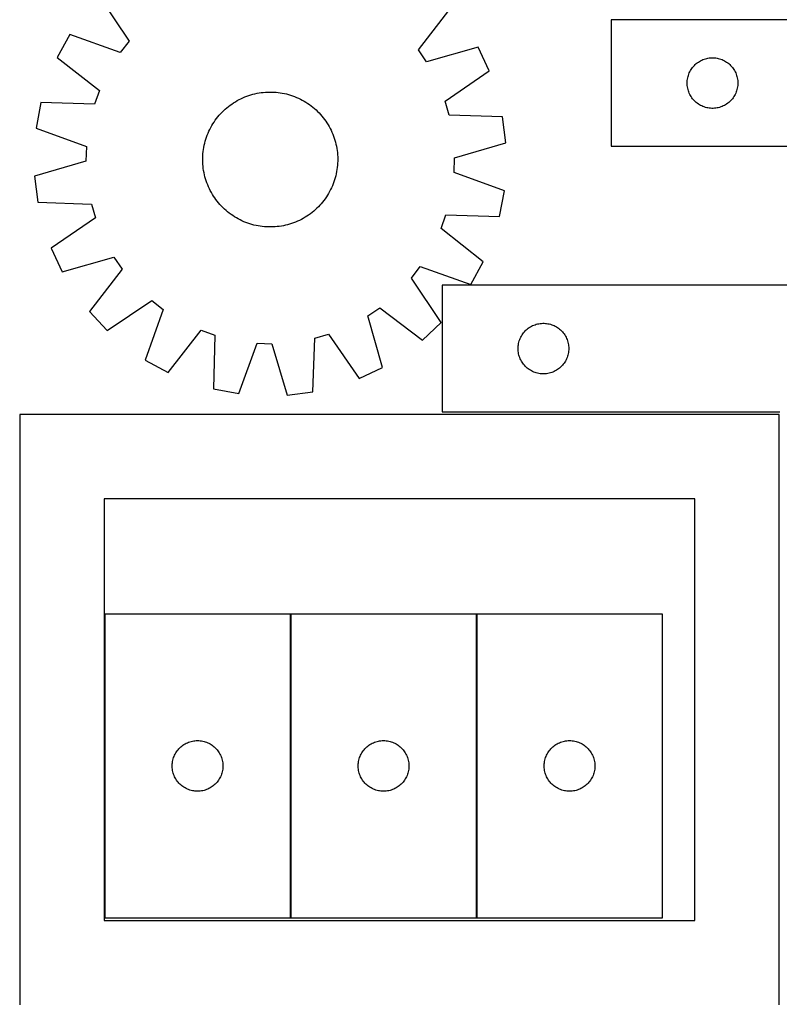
# Model space of a CAD drawing. Header units: millimetres. Extents: x 7 to 1493, y 7 to 2992.
# Tile 4 of 14: x 7 to 457, y 707 to 1291. Entities that reach past the tile are written whole.
import ezdxf

# ---------------------------------------------------------------- set-up
doc = ezdxf.new("R2010")
doc.units = ezdxf.units.MM
doc.layers.add('COMMON', color=5, linetype='CONTINUOUS', true_color=0x0000ff)
doc.layers.add('CUT', color=7, linetype='CONTINUOUS', true_color=0x000000)

msp = doc.modelspace()

# ---------------------------------------------------------------- linework, layer by layer
at = {"layer": 'COMMON'}
for p, q in [((167.006342, 938.593141), (167.006342, 758.593141)), ((277.206343, 938.593141), (277.206343, 758.593141))]:
    msp.add_line(p, q, dxfattribs=at)
at = {"layer": 'CUT'}
for p, q in [((53.618863, 1304.591877), (71.339222, 1278.229714)), ((242.770113, 1272.916194), (262.089085, 1298.130318)), ((657.00511, 1290.8133), (357.00511, 1290.8133)), ((357.00511, 1290.8133), (357.00511, 1215.8133)), ((36.136917, 1282.034232), (28.730439, 1268.548142)), ((66.086865, 1271.452391), (36.136917, 1282.034232)), ((71.339222, 1278.229714), (66.086865, 1271.452391)), ((247.592663, 1265.826597), (242.770113, 1272.916194)), ((278.140462, 1274.533303), (247.592663, 1265.826597)), ((284.697519, 1260.614412), (278.140462, 1274.533303)), ((28.730439, 1268.548142), (53.729858, 1248.952127)), ((409.283218, 1266.17302), (409.955459, 1266.553482)), ((409.955459, 1266.553482), (410.646394, 1266.898834)), ((410.646394, 1266.898834), (411.354191, 1267.20816)), ((411.354191, 1267.20816), (412.076974, 1267.480639)), ((412.076974, 1267.480639), (412.812825, 1267.715548)), ((412.812825, 1267.715548), (413.559794, 1267.912266)), ((413.559794, 1267.912266), (414.315898, 1268.070269)), ((414.315898, 1268.070269), (415.079134, 1268.18914)), ((415.079134, 1268.18914), (415.847478, 1268.268563)), ((415.847478, 1268.268563), (416.618891, 1268.308327)), ((416.618891, 1268.308327), (417.391328, 1268.308327)), ((417.391328, 1268.308327), (418.162742, 1268.268563)), ((418.162742, 1268.268563), (418.931085, 1268.18914)), ((418.931085, 1268.18914), (419.694321, 1268.070269)), ((419.694321, 1268.070269), (420.450426, 1267.912266)), ((420.450426, 1267.912266), (421.197394, 1267.715548)), ((421.197394, 1267.715548), (421.933245, 1267.480639)), ((421.933245, 1267.480639), (422.656028, 1267.20816)), ((422.656028, 1267.20816), (423.363826, 1266.898834)), ((423.363826, 1266.898834), (424.054761, 1266.553482)), ((424.054761, 1266.553482), (424.727002, 1266.17302)), ((258.532492, 1242.604245), (284.697519, 1260.614412)), ((403.587803, 1260.019707), (403.950831, 1260.701521)), ((403.950831, 1260.701521), (404.348476, 1261.363743)), ((404.348476, 1261.363743), (404.779685, 1262.004617)), ((404.779685, 1262.004617), (405.243313, 1262.622442)), ((405.243313, 1262.622442), (405.738131, 1263.215582)), ((405.738131, 1263.215582), (406.262827, 1263.782462)), ((406.262827, 1263.782462), (406.81601, 1264.321581)), ((406.81601, 1264.321581), (407.396212, 1264.831507)), ((407.396212, 1264.831507), (408.001896, 1265.310889)), ((408.001896, 1265.310889), (408.631454, 1265.758455)), ((408.631454, 1265.758455), (409.283218, 1266.17302)), ((424.727002, 1266.17302), (425.378766, 1265.758455)), ((425.378766, 1265.758455), (426.008324, 1265.310889)), ((426.008324, 1265.310889), (426.614007, 1264.831507)), ((426.614007, 1264.831507), (427.19421, 1264.321581)), ((427.19421, 1264.321581), (427.747393, 1263.782462)), ((427.747393, 1263.782462), (428.272089, 1263.215582)), ((428.272089, 1263.215582), (428.766907, 1262.622442)), ((428.766907, 1262.622442), (429.230535, 1262.004617)), ((429.230535, 1262.004617), (429.661743, 1261.363743)), ((429.661743, 1261.363743), (430.059388, 1260.701521)), ((430.059388, 1260.701521), (430.422416, 1260.019707)), ((402.024998, 1254.085481), (402.084612, 1254.855615)), ((402.084612, 1254.855615), (402.183791, 1255.621659)), ((402.183791, 1255.621659), (402.322274, 1256.381581)), ((402.322274, 1256.381581), (402.499694, 1257.133367)), ((402.499694, 1257.133367), (402.715579, 1257.875023)), ((402.715579, 1257.875023), (402.969357, 1258.604581)), ((402.969357, 1258.604581), (403.260356, 1259.320109)), ((403.260356, 1259.320109), (403.587803, 1260.019707)), ((430.422416, 1260.019707), (430.749863, 1259.320109)), ((430.749863, 1259.320109), (431.040862, 1258.604581)), ((431.040862, 1258.604581), (431.29464, 1257.875023)), ((431.29464, 1257.875023), (431.510526, 1257.133367)), ((431.510526, 1257.133367), (431.687945, 1256.381581)), ((431.687945, 1256.381581), (431.826428, 1255.621659)), ((431.826428, 1255.621659), (431.925608, 1254.855615)), ((431.925608, 1254.855615), (431.985221, 1254.085481)), ((53.729858, 1248.952127), (50.828877, 1240.883441)), ((402.00511, 1253.3133), (402.024998, 1254.085481)), ((402.024998, 1252.541119), (402.00511, 1253.3133)), ((402.084612, 1251.770985), (402.024998, 1252.541119)), ((402.183791, 1251.004941), (402.084612, 1251.770985)), ((402.322274, 1250.245019), (402.183791, 1251.004941)), ((402.499694, 1249.493233), (402.322274, 1250.245019)), ((402.715579, 1248.751578), (402.499694, 1249.493233)), ((431.510526, 1249.493233), (431.29464, 1248.751578)), ((431.687945, 1250.245019), (431.510526, 1249.493233)), ((431.826428, 1251.004941), (431.687945, 1250.245019)), ((431.925608, 1251.770985), (431.826428, 1251.004941)), ((431.985221, 1252.541119), (431.925608, 1251.770985)), ((431.985221, 1254.085481), (432.00511, 1253.3133)), ((432.00511, 1253.3133), (431.985221, 1252.541119)), ((135.400366, 1242.891764), (136.505984, 1243.488938)), ((136.505984, 1243.488938), (137.629813, 1244.051089)), ((137.629813, 1244.051089), (138.770746, 1244.577662)), ((138.770746, 1244.577662), (139.927656, 1245.068138)), ((139.927656, 1245.068138), (141.099401, 1245.522032)), ((141.099401, 1245.522032), (142.284825, 1245.938897)), ((142.284825, 1245.938897), (143.482759, 1246.318321)), ((143.482759, 1246.318321), (144.692019, 1246.65993)), ((144.692019, 1246.65993), (145.911412, 1246.963387)), ((145.911412, 1246.963387), (147.139736, 1247.228392)), ((147.139736, 1247.228392), (148.375778, 1247.454683)), ((148.375778, 1247.454683), (149.618318, 1247.642038)), ((149.618318, 1247.642038), (150.866129, 1247.790271)), ((150.866129, 1247.790271), (152.117981, 1247.899237)), ((152.117981, 1247.899237), (153.372638, 1247.968827)), ((153.372638, 1247.968827), (154.628862, 1247.998973)), ((154.628862, 1247.998973), (155.885413, 1247.989645)), ((155.885413, 1247.989645), (157.14105, 1247.940852)), ((157.14105, 1247.940852), (158.394536, 1247.852643)), ((158.394536, 1247.852643), (159.644632, 1247.725105)), ((159.644632, 1247.725105), (160.890106, 1247.558363)), ((160.890106, 1247.558363), (162.129727, 1247.352582)), ((162.129727, 1247.352582), (163.362273, 1247.107965)), ((163.362273, 1247.107965), (164.586527, 1246.824754)), ((164.586527, 1246.824754), (165.801281, 1246.503228)), ((165.801281, 1246.503228), (167.005337, 1246.143704)), ((167.005337, 1246.143704), (168.197505, 1245.746537)), ((168.197505, 1245.746537), (169.37661, 1245.312119)), ((169.37661, 1245.312119), (170.541487, 1244.840879)), ((170.541487, 1244.840879), (171.690988, 1244.333282)), ((171.690988, 1244.333282), (172.823977, 1243.789829)), ((172.823977, 1243.789829), (173.939338, 1243.211055)), ((173.939338, 1243.211055), (175.035968, 1242.597533)), ((402.969357, 1248.022019), (402.715579, 1248.751578)), ((403.260356, 1247.306492), (402.969357, 1248.022019)), ((403.587803, 1246.606893), (403.260356, 1247.306492)), ((403.950831, 1245.925079), (403.587803, 1246.606893)), ((404.348476, 1245.262857), (403.950831, 1245.925079)), ((404.779685, 1244.621984), (404.348476, 1245.262857)), ((405.243313, 1244.004158), (404.779685, 1244.621984)), ((405.738131, 1243.411018), (405.243313, 1244.004158)), ((406.262827, 1242.844138), (405.738131, 1243.411018)), ((428.272089, 1243.411018), (427.747393, 1242.844138)), ((428.766907, 1244.004158), (428.272089, 1243.411018)), ((429.230535, 1244.621984), (428.766907, 1244.004158)), ((429.661743, 1245.262857), (429.230535, 1244.621984)), ((430.059388, 1245.925079), (429.661743, 1245.262857)), ((430.422416, 1246.606893), (430.059388, 1245.925079)), ((430.749863, 1247.306492), (430.422416, 1246.606893)), ((431.040862, 1248.022019), (430.749863, 1247.306492)), ((431.29464, 1248.751578), (431.040862, 1248.022019)), ((19.074815, 1241.692327), (16.198267, 1226.577566)), ((50.828877, 1240.883441), (19.074815, 1241.692327)), ((127.337733, 1236.931241), (128.260104, 1237.78461)), ((128.260104, 1237.78461), (129.208826, 1238.608585)), ((129.208826, 1238.608585), (130.18296, 1239.402353)), ((130.18296, 1239.402353), (131.181547, 1240.165132)), ((131.181547, 1240.165132), (132.203601, 1240.896167)), ((132.203601, 1240.896167), (133.248113, 1241.594739)), ((133.248113, 1241.594739), (134.314052, 1242.260156)), ((134.314052, 1242.260156), (135.400366, 1242.891764)), ((175.035968, 1242.597533), (176.112785, 1241.949868)), ((176.112785, 1241.949868), (177.168728, 1241.268699)), ((177.168728, 1241.268699), (178.202754, 1240.554698)), ((178.202754, 1240.554698), (179.213842, 1239.808569)), ((179.213842, 1239.808569), (180.200995, 1239.03105)), ((180.200995, 1239.03105), (181.163238, 1238.222907)), ((181.163238, 1238.222907), (182.099622, 1237.384938)), ((182.099622, 1237.384938), (183.009223, 1236.51797)), ((260.928204, 1234.371388), (258.532492, 1242.604245)), ((406.81601, 1242.30502), (406.262827, 1242.844138)), ((407.396212, 1241.795093), (406.81601, 1242.30502)), ((408.001896, 1241.315711), (407.396212, 1241.795093)), ((408.631454, 1240.868145), (408.001896, 1241.315711)), ((409.283218, 1240.453581), (408.631454, 1240.868145)), ((409.955459, 1240.073118), (409.283218, 1240.453581)), ((410.646394, 1239.727766), (409.955459, 1240.073118)), ((411.354191, 1239.418441), (410.646394, 1239.727766)), ((412.076974, 1239.145962), (411.354191, 1239.418441)), ((412.812825, 1238.911052), (412.076974, 1239.145962)), ((413.559794, 1238.714334), (412.812825, 1238.911052)), ((414.315898, 1238.556331), (413.559794, 1238.714334)), ((415.079134, 1238.43746), (414.315898, 1238.556331)), ((415.847478, 1238.358037), (415.079134, 1238.43746)), ((416.618891, 1238.318273), (415.847478, 1238.358037)), ((417.391328, 1238.318273), (416.618891, 1238.318273)), ((418.162742, 1238.358037), (417.391328, 1238.318273)), ((418.931085, 1238.43746), (418.162742, 1238.358037)), ((419.694321, 1238.556331), (418.931085, 1238.43746)), ((420.450426, 1238.714334), (419.694321, 1238.556331)), ((421.197394, 1238.911052), (420.450426, 1238.714334)), ((421.933245, 1239.145962), (421.197394, 1238.911052)), ((422.656028, 1239.418441), (421.933245, 1239.145962)), ((423.363826, 1239.727766), (422.656028, 1239.418441)), ((424.054761, 1240.073118), (423.363826, 1239.727766)), ((424.727002, 1240.453581), (424.054761, 1240.073118)), ((425.378766, 1240.868145), (424.727002, 1240.453581)), ((426.008324, 1241.315711), (425.378766, 1240.868145)), ((426.614007, 1241.795093), (426.008324, 1241.315711)), ((427.19421, 1242.30502), (426.614007, 1241.795093)), ((427.747393, 1242.844138), (427.19421, 1242.30502)), ((122.405894, 1231.242853), (123.152023, 1232.253941)), ((123.152023, 1232.253941), (123.929542, 1233.241094)), ((123.929542, 1233.241094), (124.737685, 1234.203337)), ((124.737685, 1234.203337), (125.575654, 1235.139721)), ((125.575654, 1235.139721), (126.442622, 1236.049322)), ((126.442622, 1236.049322), (127.337733, 1236.931241)), ((183.009223, 1236.51797), (183.891142, 1235.622859)), ((183.891142, 1235.622859), (184.744511, 1234.700487)), ((184.744511, 1234.700487), (185.568486, 1233.751766)), ((185.568486, 1233.751766), (186.362254, 1232.777631)), ((186.362254, 1232.777631), (187.125033, 1231.779044)), ((187.125033, 1231.779044), (187.856068, 1230.756991)), ((292.671408, 1233.212168), (260.928204, 1234.371388)), ((294.606366, 1217.948274), (292.671408, 1233.212168)), ((16.198267, 1226.577566), (46.029629, 1215.665894)), ((118.62731, 1224.731087), (119.170763, 1225.864076)), ((119.170763, 1225.864076), (119.749536, 1226.979436)), ((119.749536, 1226.979436), (120.363058, 1228.076067)), ((120.363058, 1228.076067), (121.010724, 1229.152884)), ((121.010724, 1229.152884), (121.691893, 1230.208827)), ((121.691893, 1230.208827), (122.405894, 1231.242853)), ((187.856068, 1230.756991), (188.55464, 1229.712479)), ((188.55464, 1229.712479), (189.220057, 1228.64654)), ((189.220057, 1228.64654), (189.851665, 1227.560225)), ((189.851665, 1227.560225), (190.448839, 1226.454608)), ((190.448839, 1226.454608), (191.01099, 1225.330778)), ((116.457364, 1218.84138), (116.816888, 1220.045435)), ((116.816888, 1220.045435), (117.214055, 1221.237604)), ((117.214055, 1221.237604), (117.648472, 1222.416709)), ((117.648472, 1222.416709), (118.119712, 1223.581586)), ((118.119712, 1223.581586), (118.62731, 1224.731087)), ((191.01099, 1225.330778), (191.537563, 1224.189846)), ((191.537563, 1224.189846), (192.028039, 1223.032936)), ((192.028039, 1223.032936), (192.481933, 1221.861191)), ((192.481933, 1221.861191), (192.898798, 1220.675766)), ((192.898798, 1220.675766), (193.278222, 1219.477833)), ((46.029629, 1215.665894), (45.763994, 1207.095666)), ((115.235487, 1212.684731), (115.402229, 1213.930205)), ((115.402229, 1213.930205), (115.608009, 1215.169826)), ((115.608009, 1215.169826), (115.852626, 1216.402372)), ((115.852626, 1216.402372), (116.135838, 1217.626626)), ((116.135838, 1217.626626), (116.457364, 1218.84138)), ((193.278222, 1219.477833), (193.619831, 1218.268573)), ((193.619831, 1218.268573), (193.923288, 1217.049179)), ((193.923288, 1217.049179), (194.188293, 1215.820856)), ((194.188293, 1215.820856), (194.414584, 1214.584814)), ((194.414584, 1214.584814), (194.601939, 1213.342274)), ((264.156499, 1208.905025), (294.606366, 1217.948274)), ((357.00511, 1215.8133), (557.00511, 1215.8133)), ((114.961619, 1207.668961), (114.970947, 1208.925512)), ((114.970947, 1208.925512), (115.019739, 1210.181149)), ((115.019739, 1210.181149), (115.107948, 1211.434635)), ((115.107948, 1211.434635), (115.235487, 1212.684731)), ((194.601939, 1213.342274), (194.750172, 1212.094463)), ((194.750172, 1212.094463), (194.859138, 1210.842611)), ((194.859138, 1210.842611), (194.928728, 1209.587954)), ((194.928728, 1209.587954), (194.958874, 1208.33173)), ((194.958874, 1208.33173), (194.949546, 1207.075179)), ((263.890864, 1200.334797), (264.156499, 1208.905025)), ((45.763994, 1207.095666), (15.314127, 1198.052417)), ((114.991765, 1206.412737), (114.961619, 1207.668961)), ((115.061355, 1205.15808), (114.991765, 1206.412737)), ((115.17032, 1203.906228), (115.061355, 1205.15808)), ((115.318554, 1202.658417), (115.17032, 1203.906228)), ((115.505909, 1201.415877), (115.318554, 1202.658417)), ((194.685006, 1203.31596), (194.518264, 1202.070486)), ((194.812544, 1204.566056), (194.685006, 1203.31596)), ((194.900753, 1205.819541), (194.812544, 1204.566056)), ((194.949546, 1207.075179), (194.900753, 1205.819541)), ((15.314127, 1198.052417), (17.249085, 1182.788522)), ((115.7322, 1200.179835), (115.505909, 1201.415877)), ((115.997205, 1198.951511), (115.7322, 1200.179835)), ((116.300662, 1197.732118), (115.997205, 1198.951511)), ((116.642271, 1196.522858), (116.300662, 1197.732118)), ((117.021695, 1195.324924), (116.642271, 1196.522858)), ((193.463129, 1197.159311), (193.103605, 1195.955255)), ((193.784655, 1198.374065), (193.463129, 1197.159311)), ((194.067866, 1199.598319), (193.784655, 1198.374065)), ((194.312483, 1200.830865), (194.067866, 1199.598319)), ((194.518264, 1202.070486), (194.312483, 1200.830865)), ((293.722226, 1189.423125), (263.890864, 1200.334797)), ((117.43856, 1194.1395), (117.021695, 1195.324924)), ((117.892454, 1192.967755), (117.43856, 1194.1395)), ((118.38293, 1191.810845), (117.892454, 1192.967755)), ((118.909503, 1190.669912), (118.38293, 1191.810845)), ((119.471654, 1189.546083), (118.909503, 1190.669912)), ((191.293183, 1191.269604), (190.74973, 1190.136614)), ((191.80078, 1192.419105), (191.293183, 1191.269604)), ((192.27202, 1193.583982), (191.80078, 1192.419105)), ((192.706438, 1194.763087), (192.27202, 1193.583982)), ((193.103605, 1195.955255), (192.706438, 1194.763087)), ((120.068828, 1188.440465), (119.471654, 1189.546083)), ((120.700435, 1187.354151), (120.068828, 1188.440465)), ((121.365853, 1186.288212), (120.700435, 1187.354151)), ((122.064425, 1185.2437), (121.365853, 1186.288212)), ((122.79546, 1184.221646), (122.064425, 1185.2437)), ((187.514599, 1184.757838), (186.76847, 1183.74675)), ((188.2286, 1185.791864), (187.514599, 1184.757838)), ((188.909769, 1186.847806), (188.2286, 1185.791864)), ((189.557434, 1187.924624), (188.909769, 1186.847806)), ((190.170956, 1189.021254), (189.557434, 1187.924624)), ((190.74973, 1190.136614), (190.170956, 1189.021254)), ((290.845677, 1174.308363), (293.722226, 1189.423125)), ((17.249085, 1182.788522), (48.992288, 1181.629303)), ((48.992288, 1181.629303), (51.388, 1173.396446)), ((123.558238, 1183.223059), (122.79546, 1184.221646)), ((124.352007, 1182.248925), (123.558238, 1183.223059)), ((125.175982, 1181.300203), (124.352007, 1182.248925)), ((126.02935, 1180.377832), (125.175982, 1181.300203)), ((126.91127, 1179.48272), (126.02935, 1180.377832)), ((127.820871, 1178.615753), (126.91127, 1179.48272)), ((182.58276, 1179.069449), (181.660388, 1178.216081)), ((183.477871, 1179.951369), (182.58276, 1179.069449)), ((184.344839, 1180.86097), (183.477871, 1179.951369)), ((185.182808, 1181.797354), (184.344839, 1180.86097)), ((185.990951, 1182.759597), (185.182808, 1181.797354)), ((186.76847, 1183.74675), (185.990951, 1182.759597)), ((51.388, 1173.396446), (25.222973, 1155.386279)), ((128.757255, 1177.777784), (127.820871, 1178.615753)), ((129.719498, 1176.969641), (128.757255, 1177.777784)), ((130.706651, 1176.192122), (129.719498, 1176.969641)), ((131.717739, 1175.445993), (130.706651, 1176.192122)), ((132.751765, 1174.731992), (131.717739, 1175.445993)), ((133.807707, 1174.050823), (132.751765, 1174.731992)), ((134.884525, 1173.403157), (133.807707, 1174.050823)), ((135.981155, 1172.789635), (134.884525, 1173.403157)), ((174.520127, 1173.108927), (173.414509, 1172.511753)), ((175.606441, 1173.740534), (174.520127, 1173.108927)), ((176.67238, 1174.405952), (175.606441, 1173.740534)), ((177.716892, 1175.104523), (176.67238, 1174.405952)), ((178.738945, 1175.835559), (177.716892, 1175.104523)), ((179.737532, 1176.598337), (178.738945, 1175.835559)), ((180.711667, 1177.392106), (179.737532, 1176.598337)), ((181.660388, 1178.216081), (180.711667, 1177.392106)), ((256.190635, 1167.048564), (259.091615, 1175.117249)), ((259.091615, 1175.117249), (290.845677, 1174.308363)), ((137.096515, 1172.210862), (135.981155, 1172.789635)), ((138.229505, 1171.667409), (137.096515, 1172.210862)), ((139.379006, 1171.159811), (138.229505, 1171.667409)), ((140.543883, 1170.688571), (139.379006, 1171.159811)), ((141.722988, 1170.254154), (140.543883, 1170.688571)), ((142.915156, 1169.856987), (141.722988, 1170.254154)), ((144.119212, 1169.497463), (142.915156, 1169.856987)), ((145.333966, 1169.175937), (144.119212, 1169.497463)), ((146.55822, 1168.892725), (145.333966, 1169.175937)), ((147.790766, 1168.648108), (146.55822, 1168.892725)), ((149.030387, 1168.442328), (147.790766, 1168.648108)), ((150.275861, 1168.275586), (149.030387, 1168.442328)), ((151.525957, 1168.148047), (150.275861, 1168.275586)), ((152.779442, 1168.059838), (151.525957, 1168.148047)), ((154.03508, 1168.011046), (152.779442, 1168.059838)), ((155.291631, 1168.001718), (154.03508, 1168.011046)), ((156.547855, 1168.031864), (155.291631, 1168.001718)), ((157.802512, 1168.101454), (156.547855, 1168.031864)), ((159.054364, 1168.210419), (157.802512, 1168.101454)), ((160.302175, 1168.358653), (159.054364, 1168.210419)), ((161.544715, 1168.546008), (160.302175, 1168.358653)), ((162.780757, 1168.772299), (161.544715, 1168.546008)), ((164.00908, 1169.037304), (162.780757, 1168.772299)), ((165.228474, 1169.34076), (164.00908, 1169.037304)), ((166.437734, 1169.682369), (165.228474, 1169.34076)), ((167.635667, 1170.061794), (166.437734, 1169.682369)), ((168.821092, 1170.478659), (167.635667, 1170.061794)), ((169.992837, 1170.932553), (168.821092, 1170.478659)), ((171.149747, 1171.423029), (169.992837, 1170.932553)), ((172.290679, 1171.949602), (171.149747, 1171.423029)), ((173.414509, 1172.511753), (172.290679, 1171.949602)), ((281.190054, 1147.452549), (256.190635, 1167.048564)), ((25.222973, 1155.386279), (31.780031, 1141.467388)), ((31.780031, 1141.467388), (62.32783, 1150.174094)), ((62.32783, 1150.174094), (67.15038, 1143.084497)), ((238.581271, 1137.770976), (243.833628, 1144.5483)), ((243.833628, 1144.5483), (273.783576, 1133.966459)), ((273.783576, 1133.966459), (281.190054, 1147.452549)), ((67.15038, 1143.084497), (47.831408, 1117.870373)), ((256.301629, 1111.408813), (238.581271, 1137.770976)), ((556.805109, 1133.449547), (256.805109, 1133.449547)), ((256.805109, 1133.449547), (256.805109, 1058.449547)), ((58.368714, 1106.658962), (84.730877, 1124.379321)), ((84.730877, 1124.379321), (91.508201, 1119.126964)), ((47.831408, 1117.870373), (58.368714, 1106.658962)), ((91.508201, 1119.126964), (80.92636, 1089.177016)), ((212.786498, 1115.367929), (219.876095, 1120.190479)), ((221.493204, 1084.82013), (212.786498, 1115.367929)), ((219.876095, 1120.190479), (245.090219, 1100.871507)), ((245.090219, 1100.871507), (256.301629, 1111.408813)), ((308.431453, 1108.394702), (309.083217, 1108.809266)), ((309.083217, 1108.809266), (309.755458, 1109.189729)), ((309.755458, 1109.189729), (310.446393, 1109.535081)), ((310.446393, 1109.535081), (311.15419, 1109.844406)), ((311.15419, 1109.844406), (311.876973, 1110.116885)), ((311.876973, 1110.116885), (312.612824, 1110.351795)), ((312.612824, 1110.351795), (313.359793, 1110.548512)), ((313.359793, 1110.548512), (314.115897, 1110.706516)), ((314.115897, 1110.706516), (314.879133, 1110.825387)), ((314.879133, 1110.825387), (315.647477, 1110.904809)), ((315.647477, 1110.904809), (316.41889, 1110.944574)), ((316.41889, 1110.944574), (317.191327, 1110.944574)), ((317.191327, 1110.944574), (317.962741, 1110.904809)), ((317.962741, 1110.904809), (318.731084, 1110.825387)), ((318.731084, 1110.825387), (319.49432, 1110.706516)), ((319.49432, 1110.706516), (320.250425, 1110.548512)), ((320.250425, 1110.548512), (320.997393, 1110.351795)), ((320.997393, 1110.351795), (321.733244, 1110.116885)), ((321.733244, 1110.116885), (322.456027, 1109.844406)), ((322.456027, 1109.844406), (323.163825, 1109.535081)), ((323.163825, 1109.535081), (323.85476, 1109.189729)), ((323.85476, 1109.189729), (324.527001, 1108.809266)), ((324.527001, 1108.809266), (325.178765, 1108.394702)), ((94.41245, 1081.770538), (114.008465, 1106.769957)), ((114.008465, 1106.769957), (122.07715, 1103.868976)), ((122.07715, 1103.868976), (121.268264, 1072.114914)), ((181.331289, 1102.032387), (189.564146, 1104.428099)), ((189.564146, 1104.428099), (207.574313, 1078.263072)), ((303.387802, 1102.655953), (303.75083, 1103.337768)), ((303.75083, 1103.337768), (304.148475, 1103.99999)), ((304.148475, 1103.99999), (304.579684, 1104.640863)), ((304.579684, 1104.640863), (305.043312, 1105.258689)), ((305.043312, 1105.258689), (305.53813, 1105.851828)), ((305.53813, 1105.851828), (306.062826, 1106.418709)), ((306.062826, 1106.418709), (306.616009, 1106.957827)), ((306.616009, 1106.957827), (307.196211, 1107.467753)), ((307.196211, 1107.467753), (307.801895, 1107.947135)), ((307.801895, 1107.947135), (308.431453, 1108.394702)), ((325.178765, 1108.394702), (325.808323, 1107.947135)), ((325.808323, 1107.947135), (326.414006, 1107.467753)), ((326.414006, 1107.467753), (326.994209, 1106.957827)), ((326.994209, 1106.957827), (327.547392, 1106.418709)), ((327.547392, 1106.418709), (328.072088, 1105.851828)), ((328.072088, 1105.851828), (328.566906, 1105.258689)), ((328.566906, 1105.258689), (329.030534, 1104.640863)), ((329.030534, 1104.640863), (329.461742, 1103.99999)), ((329.461742, 1103.99999), (329.859387, 1103.337768)), ((329.859387, 1103.337768), (330.222415, 1102.655953)), ((136.383026, 1069.238366), (147.294698, 1099.069728)), ((147.294698, 1099.069728), (155.864926, 1098.804093)), ((155.864926, 1098.804093), (164.908175, 1068.354226)), ((180.172069, 1070.289184), (181.331289, 1102.032387)), ((301.824997, 1096.721728), (301.884611, 1097.491862)), ((301.884611, 1097.491862), (301.98379, 1098.257905)), ((301.98379, 1098.257905), (302.122273, 1099.017828)), ((302.122273, 1099.017828), (302.299693, 1099.769613)), ((302.299693, 1099.769613), (302.515578, 1100.511269)), ((302.515578, 1100.511269), (302.769356, 1101.240828)), ((302.769356, 1101.240828), (303.060355, 1101.956355)), ((303.060355, 1101.956355), (303.387802, 1102.655953)), ((330.222415, 1102.655953), (330.549862, 1101.956355)), ((330.549862, 1101.956355), (330.840861, 1101.240828)), ((330.840861, 1101.240828), (331.094639, 1100.511269)), ((331.094639, 1100.511269), (331.310525, 1099.769613)), ((331.310525, 1099.769613), (331.487944, 1099.017828)), ((331.487944, 1099.017828), (331.626427, 1098.257905)), ((331.626427, 1098.257905), (331.725607, 1097.491862)), ((331.725607, 1097.491862), (331.78522, 1096.721728)), ((301.805109, 1095.949547), (301.824997, 1096.721728)), ((301.824997, 1095.177365), (301.805109, 1095.949547)), ((301.884611, 1094.407232), (301.824997, 1095.177365)), ((301.98379, 1093.641188), (301.884611, 1094.407232)), ((302.122273, 1092.881266), (301.98379, 1093.641188)), ((302.299693, 1092.12948), (302.122273, 1092.881266)), ((302.515578, 1091.387824), (302.299693, 1092.12948)), ((302.769356, 1090.658265), (302.515578, 1091.387824)), ((331.094639, 1091.387824), (330.840861, 1090.658265)), ((331.310525, 1092.12948), (331.094639, 1091.387824)), ((331.487944, 1092.881266), (331.310525, 1092.12948)), ((331.626427, 1093.641188), (331.487944, 1092.881266)), ((331.725607, 1094.407232), (331.626427, 1093.641188)), ((331.78522, 1095.177365), (331.725607, 1094.407232)), ((331.78522, 1096.721728), (331.805109, 1095.949547)), ((331.805109, 1095.949547), (331.78522, 1095.177365)), ((80.92636, 1089.177016), (94.41245, 1081.770538)), ((303.060355, 1089.942738), (302.769356, 1090.658265)), ((303.387802, 1089.24314), (303.060355, 1089.942738)), ((303.75083, 1088.561326), (303.387802, 1089.24314)), ((304.148475, 1087.899104), (303.75083, 1088.561326)), ((304.579684, 1087.25823), (304.148475, 1087.899104)), ((305.043312, 1086.640404), (304.579684, 1087.25823)), ((305.53813, 1086.047265), (305.043312, 1086.640404)), ((306.062826, 1085.480384), (305.53813, 1086.047265)), ((306.616009, 1084.941266), (306.062826, 1085.480384)), ((327.547392, 1085.480384), (326.994209, 1084.941266)), ((328.072088, 1086.047265), (327.547392, 1085.480384)), ((328.566906, 1086.640404), (328.072088, 1086.047265)), ((329.030534, 1087.25823), (328.566906, 1086.640404)), ((329.461742, 1087.899104), (329.030534, 1087.25823)), ((329.859387, 1088.561326), (329.461742, 1087.899104)), ((330.222415, 1089.24314), (329.859387, 1088.561326)), ((330.549862, 1089.942738), (330.222415, 1089.24314)), ((330.840861, 1090.658265), (330.549862, 1089.942738)), ((207.574313, 1078.263072), (221.493204, 1084.82013)), ((307.196211, 1084.43134), (306.616009, 1084.941266)), ((307.801895, 1083.951958), (307.196211, 1084.43134)), ((308.431453, 1083.504391), (307.801895, 1083.951958)), ((309.083217, 1083.089827), (308.431453, 1083.504391)), ((309.755458, 1082.709365), (309.083217, 1083.089827)), ((310.446393, 1082.364013), (309.755458, 1082.709365)), ((311.15419, 1082.054687), (310.446393, 1082.364013)), ((311.876973, 1081.782208), (311.15419, 1082.054687)), ((312.612824, 1081.547298), (311.876973, 1081.782208)), ((313.359793, 1081.350581), (312.612824, 1081.547298)), ((314.115897, 1081.192577), (313.359793, 1081.350581)), ((314.879133, 1081.073706), (314.115897, 1081.192577)), ((315.647477, 1080.994284), (314.879133, 1081.073706)), ((316.41889, 1080.95452), (315.647477, 1080.994284)), ((317.191327, 1080.95452), (316.41889, 1080.95452)), ((317.962741, 1080.994284), (317.191327, 1080.95452)), ((318.731084, 1081.073706), (317.962741, 1080.994284)), ((319.49432, 1081.192577), (318.731084, 1081.073706)), ((320.250425, 1081.350581), (319.49432, 1081.192577)), ((320.997393, 1081.547298), (320.250425, 1081.350581)), ((321.733244, 1081.782208), (320.997393, 1081.547298)), ((322.456027, 1082.054687), (321.733244, 1081.782208)), ((323.163825, 1082.364013), (322.456027, 1082.054687)), ((323.85476, 1082.709365), (323.163825, 1082.364013)), ((324.527001, 1083.089827), (323.85476, 1082.709365)), ((325.178765, 1083.504391), (324.527001, 1083.089827)), ((325.808323, 1083.951958), (325.178765, 1083.504391)), ((326.414006, 1084.43134), (325.808323, 1083.951958)), ((326.994209, 1084.941266), (326.414006, 1084.43134)), ((121.268264, 1072.114914), (136.383026, 1069.238366)), ((164.908175, 1068.354226), (180.172069, 1070.289184)), ((456.524735, 1056.924782), (6.524735, 1056.924782)), ((6.524735, 1056.924782), (6.524735, 706.924782)), ((256.805109, 1058.449547), (456.805109, 1058.449547)), ((456.524735, 706.924782), (456.524735, 1056.924782)), ((406.524735, 1006.924782), (56.524735, 1006.924782)), ((56.524735, 1006.924782), (56.524735, 756.924782)), ((406.524735, 756.924782), (406.524735, 1006.924782)), ((166.906342, 938.593141), (56.906342, 938.593141)), ((56.906342, 938.593141), (56.906342, 758.593141)), ((166.906342, 758.593141), (166.906342, 938.593141)), ((277.106343, 938.593141), (167.106343, 938.593141)), ((167.106343, 938.593141), (167.106343, 758.593141)), ((277.106343, 758.593141), (277.106343, 938.593141)), ((277.306344, 938.593141), (277.306344, 758.593141)), ((387.306344, 938.593141), (277.306344, 938.593141)), ((387.306344, 758.593141), (387.306344, 938.593141)), ((99.908753, 857.596356), (100.388135, 858.202039)), ((100.388135, 858.202039), (100.898061, 858.782241)), ((100.898061, 858.782241), (101.437179, 859.335424)), ((101.437179, 859.335424), (102.00406, 859.86012)), ((102.00406, 859.86012), (102.597199, 860.354938)), ((102.597199, 860.354938), (103.215025, 860.818566)), ((103.215025, 860.818566), (103.855899, 861.249775)), ((103.855899, 861.249775), (104.518121, 861.64742)), ((104.518121, 861.64742), (105.199935, 862.010448)), ((105.199935, 862.010448), (105.899533, 862.337895)), ((105.899533, 862.337895), (106.61506, 862.628894)), ((106.61506, 862.628894), (107.344619, 862.882672)), ((107.344619, 862.882672), (108.086275, 863.098557)), ((108.086275, 863.098557), (108.838061, 863.275977)), ((108.838061, 863.275977), (109.597983, 863.41446)), ((109.597983, 863.41446), (110.364027, 863.513639)), ((110.364027, 863.513639), (111.13416, 863.573253)), ((111.13416, 863.573253), (111.906342, 863.593141)), ((111.906342, 863.593141), (112.678523, 863.573253)), ((112.678523, 863.573253), (113.448656, 863.513639)), ((113.448656, 863.513639), (114.2147, 863.41446)), ((114.2147, 863.41446), (114.974623, 863.275977)), ((114.974623, 863.275977), (115.726408, 863.098557)), ((115.726408, 863.098557), (116.468064, 862.882672)), ((116.468064, 862.882672), (117.197623, 862.628894)), ((117.197623, 862.628894), (117.91315, 862.337895)), ((117.91315, 862.337895), (118.612748, 862.010448)), ((118.612748, 862.010448), (119.294563, 861.64742)), ((119.294563, 861.64742), (119.956784, 861.249775)), ((119.956784, 861.249775), (120.597658, 860.818566)), ((120.597658, 860.818566), (121.215484, 860.354938)), ((121.215484, 860.354938), (121.808623, 859.86012)), ((121.808623, 859.86012), (122.375504, 859.335424)), ((122.375504, 859.335424), (122.914622, 858.782241)), ((122.914622, 858.782241), (123.424548, 858.202039)), ((123.424548, 858.202039), (123.90393, 857.596356)), ((210.108754, 857.596356), (210.588136, 858.202039)), ((210.588136, 858.202039), (211.098062, 858.782241)), ((211.098062, 858.782241), (211.63718, 859.335424)), ((211.63718, 859.335424), (212.204061, 859.86012)), ((212.204061, 859.86012), (212.7972, 860.354938)), ((212.7972, 860.354938), (213.415026, 860.818566)), ((213.415026, 860.818566), (214.0559, 861.249775)), ((214.0559, 861.249775), (214.718122, 861.64742)), ((214.718122, 861.64742), (215.399936, 862.010448)), ((215.399936, 862.010448), (216.099534, 862.337895)), ((216.099534, 862.337895), (216.815061, 862.628894)), ((216.815061, 862.628894), (217.54462, 862.882672)), ((217.54462, 862.882672), (218.286276, 863.098557)), ((218.286276, 863.098557), (219.038062, 863.275977)), ((219.038062, 863.275977), (219.797984, 863.41446)), ((219.797984, 863.41446), (220.564028, 863.513639)), ((220.564028, 863.513639), (221.334161, 863.573253)), ((221.334161, 863.573253), (222.106343, 863.593141)), ((222.106343, 863.593141), (222.878524, 863.573253)), ((222.878524, 863.573253), (223.648657, 863.513639)), ((223.648657, 863.513639), (224.414701, 863.41446)), ((224.414701, 863.41446), (225.174624, 863.275977)), ((225.174624, 863.275977), (225.926409, 863.098557)), ((225.926409, 863.098557), (226.668065, 862.882672)), ((226.668065, 862.882672), (227.397624, 862.628894)), ((227.397624, 862.628894), (228.113151, 862.337895)), ((228.113151, 862.337895), (228.812749, 862.010448)), ((228.812749, 862.010448), (229.494564, 861.64742)), ((229.494564, 861.64742), (230.156785, 861.249775)), ((230.156785, 861.249775), (230.797659, 860.818566)), ((230.797659, 860.818566), (231.415485, 860.354938)), ((231.415485, 860.354938), (232.008624, 859.86012)), ((232.008624, 859.86012), (232.575505, 859.335424)), ((232.575505, 859.335424), (233.114623, 858.782241)), ((233.114623, 858.782241), (233.624549, 858.202039)), ((233.624549, 858.202039), (234.103931, 857.596356)), ((320.308755, 857.596356), (320.788137, 858.202039)), ((320.788137, 858.202039), (321.298063, 858.782241)), ((321.298063, 858.782241), (321.837181, 859.335424)), ((321.837181, 859.335424), (322.404062, 859.86012)), ((322.404062, 859.86012), (322.997201, 860.354938)), ((322.997201, 860.354938), (323.615027, 860.818566)), ((323.615027, 860.818566), (324.255901, 861.249775)), ((324.255901, 861.249775), (324.918123, 861.64742)), ((324.918123, 861.64742), (325.599937, 862.010448)), ((325.599937, 862.010448), (326.299535, 862.337895)), ((326.299535, 862.337895), (327.015062, 862.628894)), ((327.015062, 862.628894), (327.744621, 862.882672)), ((327.744621, 862.882672), (328.486277, 863.098557)), ((328.486277, 863.098557), (329.238063, 863.275977)), ((329.238063, 863.275977), (329.997985, 863.41446)), ((329.997985, 863.41446), (330.764029, 863.513639)), ((330.764029, 863.513639), (331.534162, 863.573253)), ((331.534162, 863.573253), (332.306344, 863.593141)), ((332.306344, 863.593141), (333.078525, 863.573253)), ((333.078525, 863.573253), (333.848658, 863.513639)), ((333.848658, 863.513639), (334.614702, 863.41446)), ((334.614702, 863.41446), (335.374625, 863.275977)), ((335.374625, 863.275977), (336.12641, 863.098557)), ((336.12641, 863.098557), (336.868066, 862.882672)), ((336.868066, 862.882672), (337.597625, 862.628894)), ((337.597625, 862.628894), (338.313152, 862.337895)), ((338.313152, 862.337895), (339.01275, 862.010448)), ((339.01275, 862.010448), (339.694565, 861.64742)), ((339.694565, 861.64742), (340.356786, 861.249775)), ((340.356786, 861.249775), (340.99766, 860.818566)), ((340.99766, 860.818566), (341.615486, 860.354938)), ((341.615486, 860.354938), (342.208625, 859.86012)), ((342.208625, 859.86012), (342.775506, 859.335424)), ((342.775506, 859.335424), (343.314624, 858.782241)), ((343.314624, 858.782241), (343.82455, 858.202039)), ((343.82455, 858.202039), (344.303932, 857.596356)), ((97.149372, 851.282353), (97.307376, 852.038457)), ((97.307376, 852.038457), (97.504093, 852.785426)), ((97.504093, 852.785426), (97.739003, 853.521277)), ((97.739003, 853.521277), (98.011482, 854.24406)), ((98.011482, 854.24406), (98.320808, 854.951857)), ((98.320808, 854.951857), (98.66616, 855.642793)), ((98.66616, 855.642793), (99.046622, 856.315033)), ((99.046622, 856.315033), (99.461186, 856.966797)), ((99.461186, 856.966797), (99.908753, 857.596356)), ((123.90393, 857.596356), (124.351497, 856.966797)), ((124.351497, 856.966797), (124.766061, 856.315033)), ((124.766061, 856.315033), (125.146524, 855.642793)), ((125.146524, 855.642793), (125.491875, 854.951857)), ((125.491875, 854.951857), (125.801201, 854.24406)), ((125.801201, 854.24406), (126.07368, 853.521277)), ((126.07368, 853.521277), (126.30859, 852.785426)), ((126.30859, 852.785426), (126.505307, 852.038457)), ((126.505307, 852.038457), (126.663311, 851.282353)), ((207.349373, 851.282353), (207.507377, 852.038457)), ((207.507377, 852.038457), (207.704094, 852.785426)), ((207.704094, 852.785426), (207.939004, 853.521277)), ((207.939004, 853.521277), (208.211483, 854.24406)), ((208.211483, 854.24406), (208.520809, 854.951857)), ((208.520809, 854.951857), (208.866161, 855.642793)), ((208.866161, 855.642793), (209.246623, 856.315033)), ((209.246623, 856.315033), (209.661187, 856.966797)), ((209.661187, 856.966797), (210.108754, 857.596356)), ((234.103931, 857.596356), (234.551498, 856.966797)), ((234.551498, 856.966797), (234.966062, 856.315033)), ((234.966062, 856.315033), (235.346525, 855.642793)), ((235.346525, 855.642793), (235.691876, 854.951857)), ((235.691876, 854.951857), (236.001202, 854.24406)), ((236.001202, 854.24406), (236.273681, 853.521277)), ((236.273681, 853.521277), (236.508591, 852.785426)), ((236.508591, 852.785426), (236.705308, 852.038457)), ((236.705308, 852.038457), (236.863312, 851.282353)), ((317.549374, 851.282353), (317.707378, 852.038457)), ((317.707378, 852.038457), (317.904095, 852.785426)), ((317.904095, 852.785426), (318.139005, 853.521277)), ((318.139005, 853.521277), (318.411484, 854.24406)), ((318.411484, 854.24406), (318.72081, 854.951857)), ((318.72081, 854.951857), (319.066162, 855.642793)), ((319.066162, 855.642793), (319.446624, 856.315033)), ((319.446624, 856.315033), (319.861188, 856.966797)), ((319.861188, 856.966797), (320.308755, 857.596356)), ((344.303932, 857.596356), (344.751499, 856.966797)), ((344.751499, 856.966797), (345.166063, 856.315033)), ((345.166063, 856.315033), (345.546526, 855.642793)), ((345.546526, 855.642793), (345.891877, 854.951857)), ((345.891877, 854.951857), (346.201203, 854.24406)), ((346.201203, 854.24406), (346.473682, 853.521277)), ((346.473682, 853.521277), (346.708592, 852.785426)), ((346.708592, 852.785426), (346.905309, 852.038457)), ((346.905309, 852.038457), (347.063313, 851.282353)), ((96.911315, 848.97936), (96.951079, 849.750773)), ((96.911315, 848.206923), (96.911315, 848.97936)), ((96.951079, 847.435509), (96.911315, 848.206923)), ((96.951079, 849.750773), (97.030501, 850.519117)), ((97.030501, 846.667166), (96.951079, 847.435509)), ((97.030501, 850.519117), (97.149372, 851.282353)), ((97.149372, 845.90393), (97.030501, 846.667166)), ((126.663311, 851.282353), (126.782182, 850.519117)), ((126.782182, 846.667166), (126.663311, 845.90393)), ((126.782182, 850.519117), (126.861604, 849.750773)), ((126.861604, 847.435509), (126.782182, 846.667166)), ((126.861604, 849.750773), (126.901369, 848.97936)), ((126.901369, 848.206923), (126.861604, 847.435509)), ((126.901369, 848.97936), (126.901369, 848.206923)), ((207.111316, 848.97936), (207.15108, 849.750773)), ((207.111316, 848.206923), (207.111316, 848.97936)), ((207.15108, 847.435509), (207.111316, 848.206923)), ((207.15108, 849.750773), (207.230502, 850.519117)), ((207.230502, 846.667166), (207.15108, 847.435509)), ((207.230502, 850.519117), (207.349373, 851.282353)), ((207.349373, 845.90393), (207.230502, 846.667166)), ((236.863312, 851.282353), (236.982183, 850.519117)), ((236.982183, 846.667166), (236.863312, 845.90393)), ((236.982183, 850.519117), (237.061605, 849.750773)), ((237.061605, 847.435509), (236.982183, 846.667166)), ((237.061605, 849.750773), (237.10137, 848.97936)), ((237.10137, 848.206923), (237.061605, 847.435509)), ((237.10137, 848.97936), (237.10137, 848.206923)), ((317.311317, 848.97936), (317.351081, 849.750773)), ((317.311317, 848.206923), (317.311317, 848.97936)), ((317.351081, 847.435509), (317.311317, 848.206923)), ((317.351081, 849.750773), (317.430503, 850.519117)), ((317.430503, 846.667166), (317.351081, 847.435509)), ((317.430503, 850.519117), (317.549374, 851.282353)), ((317.549374, 845.90393), (317.430503, 846.667166)), ((347.063313, 851.282353), (347.182184, 850.519117)), ((347.182184, 846.667166), (347.063313, 845.90393)), ((347.182184, 850.519117), (347.261606, 849.750773)), ((347.261606, 847.435509), (347.182184, 846.667166)), ((347.261606, 849.750773), (347.301371, 848.97936)), ((347.301371, 848.206923), (347.261606, 847.435509)), ((347.301371, 848.97936), (347.301371, 848.206923)), ((97.307376, 845.147825), (97.149372, 845.90393)), ((97.504093, 844.400857), (97.307376, 845.147825)), ((97.739003, 843.665006), (97.504093, 844.400857)), ((98.011482, 842.942223), (97.739003, 843.665006)), ((98.320808, 842.234425), (98.011482, 842.942223)), ((98.66616, 841.54349), (98.320808, 842.234425)), ((99.046622, 840.871249), (98.66616, 841.54349)), ((99.461186, 840.219486), (99.046622, 840.871249)), ((124.766061, 840.871249), (124.351497, 840.219486)), ((125.146524, 841.54349), (124.766061, 840.871249)), ((125.491875, 842.234425), (125.146524, 841.54349)), ((125.801201, 842.942223), (125.491875, 842.234425)), ((126.07368, 843.665006), (125.801201, 842.942223)), ((126.30859, 844.400857), (126.07368, 843.665006)), ((126.505307, 845.147825), (126.30859, 844.400857)), ((126.663311, 845.90393), (126.505307, 845.147825)), ((207.507377, 845.147825), (207.349373, 845.90393)), ((207.704094, 844.400857), (207.507377, 845.147825)), ((207.939004, 843.665006), (207.704094, 844.400857)), ((208.211483, 842.942223), (207.939004, 843.665006)), ((208.520809, 842.234425), (208.211483, 842.942223)), ((208.866161, 841.54349), (208.520809, 842.234425)), ((209.246623, 840.871249), (208.866161, 841.54349)), ((209.661187, 840.219486), (209.246623, 840.871249)), ((234.966062, 840.871249), (234.551498, 840.219486)), ((235.346525, 841.54349), (234.966062, 840.871249)), ((235.691876, 842.234425), (235.346525, 841.54349)), ((236.001202, 842.942223), (235.691876, 842.234425)), ((236.273681, 843.665006), (236.001202, 842.942223)), ((236.508591, 844.400857), (236.273681, 843.665006)), ((236.705308, 845.147825), (236.508591, 844.400857)), ((236.863312, 845.90393), (236.705308, 845.147825)), ((317.707378, 845.147825), (317.549374, 845.90393)), ((317.904095, 844.400857), (317.707378, 845.147825)), ((318.139005, 843.665006), (317.904095, 844.400857)), ((318.411484, 842.942223), (318.139005, 843.665006)), ((318.72081, 842.234425), (318.411484, 842.942223)), ((319.066162, 841.54349), (318.72081, 842.234425)), ((319.446624, 840.871249), (319.066162, 841.54349)), ((319.861188, 840.219486), (319.446624, 840.871249)), ((345.166063, 840.871249), (344.751499, 840.219486)), ((345.546526, 841.54349), (345.166063, 840.871249)), ((345.891877, 842.234425), (345.546526, 841.54349)), ((346.201203, 842.942223), (345.891877, 842.234425)), ((346.473682, 843.665006), (346.201203, 842.942223)), ((346.708592, 844.400857), (346.473682, 843.665006)), ((346.905309, 845.147825), (346.708592, 844.400857)), ((347.063313, 845.90393), (346.905309, 845.147825)), ((99.908753, 839.589927), (99.461186, 840.219486)), ((100.388135, 838.984244), (99.908753, 839.589927)), ((100.898061, 838.404041), (100.388135, 838.984244)), ((101.437179, 837.850859), (100.898061, 838.404041)), ((102.00406, 837.326162), (101.437179, 837.850859)), ((102.597199, 836.831344), (102.00406, 837.326162)), ((103.215025, 836.367716), (102.597199, 836.831344)), ((103.855899, 835.936508), (103.215025, 836.367716)), ((104.518121, 835.538863), (103.855899, 835.936508)), ((105.199935, 835.175835), (104.518121, 835.538863)), ((105.899533, 834.848388), (105.199935, 835.175835)), ((106.61506, 834.557389), (105.899533, 834.848388)), ((107.344619, 834.303611), (106.61506, 834.557389)), ((117.197623, 834.557389), (116.468064, 834.303611)), ((117.91315, 834.848388), (117.197623, 834.557389)), ((118.612748, 835.175835), (117.91315, 834.848388)), ((119.294563, 835.538863), (118.612748, 835.175835)), ((119.956784, 835.936508), (119.294563, 835.538863)), ((120.597658, 836.367716), (119.956784, 835.936508)), ((121.215484, 836.831344), (120.597658, 836.367716)), ((121.808623, 837.326162), (121.215484, 836.831344)), ((122.375504, 837.850859), (121.808623, 837.326162)), ((122.914622, 838.404041), (122.375504, 837.850859)), ((123.424548, 838.984244), (122.914622, 838.404041)), ((123.90393, 839.589927), (123.424548, 838.984244)), ((124.351497, 840.219486), (123.90393, 839.589927)), ((210.108754, 839.589927), (209.661187, 840.219486)), ((210.588136, 838.984244), (210.108754, 839.589927)), ((211.098062, 838.404041), (210.588136, 838.984244)), ((211.63718, 837.850859), (211.098062, 838.404041)), ((212.204061, 837.326162), (211.63718, 837.850859)), ((212.7972, 836.831344), (212.204061, 837.326162)), ((213.415026, 836.367716), (212.7972, 836.831344)), ((214.0559, 835.936508), (213.415026, 836.367716)), ((214.718122, 835.538863), (214.0559, 835.936508)), ((215.399936, 835.175835), (214.718122, 835.538863)), ((216.099534, 834.848388), (215.399936, 835.175835)), ((216.815061, 834.557389), (216.099534, 834.848388)), ((217.54462, 834.303611), (216.815061, 834.557389)), ((227.397624, 834.557389), (226.668065, 834.303611)), ((228.113151, 834.848388), (227.397624, 834.557389)), ((228.812749, 835.175835), (228.113151, 834.848388)), ((229.494564, 835.538863), (228.812749, 835.175835)), ((230.156785, 835.936508), (229.494564, 835.538863)), ((230.797659, 836.367716), (230.156785, 835.936508)), ((231.415485, 836.831344), (230.797659, 836.367716)), ((232.008624, 837.326162), (231.415485, 836.831344)), ((232.575505, 837.850859), (232.008624, 837.326162)), ((233.114623, 838.404041), (232.575505, 837.850859)), ((233.624549, 838.984244), (233.114623, 838.404041)), ((234.103931, 839.589927), (233.624549, 838.984244)), ((234.551498, 840.219486), (234.103931, 839.589927)), ((320.308755, 839.589927), (319.861188, 840.219486)), ((320.788137, 838.984244), (320.308755, 839.589927)), ((321.298063, 838.404041), (320.788137, 838.984244)), ((321.837181, 837.850859), (321.298063, 838.404041)), ((322.404062, 837.326162), (321.837181, 837.850859)), ((322.997201, 836.831344), (322.404062, 837.326162)), ((323.615027, 836.367716), (322.997201, 836.831344)), ((324.255901, 835.936508), (323.615027, 836.367716)), ((324.918123, 835.538863), (324.255901, 835.936508)), ((325.599937, 835.175835), (324.918123, 835.538863)), ((326.299535, 834.848388), (325.599937, 835.175835)), ((327.015062, 834.557389), (326.299535, 834.848388)), ((327.744621, 834.303611), (327.015062, 834.557389)), ((337.597625, 834.557389), (336.868066, 834.303611)), ((338.313152, 834.848388), (337.597625, 834.557389)), ((339.01275, 835.175835), (338.313152, 834.848388)), ((339.694565, 835.538863), (339.01275, 835.175835)), ((340.356786, 835.936508), (339.694565, 835.538863)), ((340.99766, 836.367716), (340.356786, 835.936508)), ((341.615486, 836.831344), (340.99766, 836.367716)), ((342.208625, 837.326162), (341.615486, 836.831344)), ((342.775506, 837.850859), (342.208625, 837.326162)), ((343.314624, 838.404041), (342.775506, 837.850859)), ((343.82455, 838.984244), (343.314624, 838.404041)), ((344.303932, 839.589927), (343.82455, 838.984244)), ((344.751499, 840.219486), (344.303932, 839.589927)), ((108.086275, 834.087725), (107.344619, 834.303611)), ((108.838061, 833.910306), (108.086275, 834.087725)), ((109.597983, 833.771823), (108.838061, 833.910306)), ((110.364027, 833.672643), (109.597983, 833.771823)), ((111.13416, 833.61303), (110.364027, 833.672643)), ((111.906342, 833.593141), (111.13416, 833.61303)), ((112.678523, 833.61303), (111.906342, 833.593141)), ((113.448656, 833.672643), (112.678523, 833.61303)), ((114.2147, 833.771823), (113.448656, 833.672643)), ((114.974623, 833.910306), (114.2147, 833.771823)), ((115.726408, 834.087725), (114.974623, 833.910306)), ((116.468064, 834.303611), (115.726408, 834.087725)), ((218.286276, 834.087725), (217.54462, 834.303611)), ((219.038062, 833.910306), (218.286276, 834.087725)), ((219.797984, 833.771823), (219.038062, 833.910306)), ((220.564028, 833.672643), (219.797984, 833.771823)), ((221.334161, 833.61303), (220.564028, 833.672643)), ((222.106343, 833.593141), (221.334161, 833.61303)), ((222.878524, 833.61303), (222.106343, 833.593141)), ((223.648657, 833.672643), (222.878524, 833.61303)), ((224.414701, 833.771823), (223.648657, 833.672643)), ((225.174624, 833.910306), (224.414701, 833.771823)), ((225.926409, 834.087725), (225.174624, 833.910306)), ((226.668065, 834.303611), (225.926409, 834.087725)), ((328.486277, 834.087725), (327.744621, 834.303611)), ((329.238063, 833.910306), (328.486277, 834.087725)), ((329.997985, 833.771823), (329.238063, 833.910306)), ((330.764029, 833.672643), (329.997985, 833.771823)), ((331.534162, 833.61303), (330.764029, 833.672643)), ((332.306344, 833.593141), (331.534162, 833.61303)), ((333.078525, 833.61303), (332.306344, 833.593141)), ((333.848658, 833.672643), (333.078525, 833.61303)), ((334.614702, 833.771823), (333.848658, 833.672643)), ((335.374625, 833.910306), (334.614702, 833.771823)), ((336.12641, 834.087725), (335.374625, 833.910306)), ((336.868066, 834.303611), (336.12641, 834.087725)), ((56.524735, 756.924782), (406.524735, 756.924782)), ((56.906342, 758.593141), (166.906342, 758.593141)), ((167.106343, 758.593141), (277.106343, 758.593141)), ((277.306344, 758.593141), (387.306344, 758.593141))]:
    msp.add_line(p, q, dxfattribs=at)

doc.saveas('drawing.dxf')
